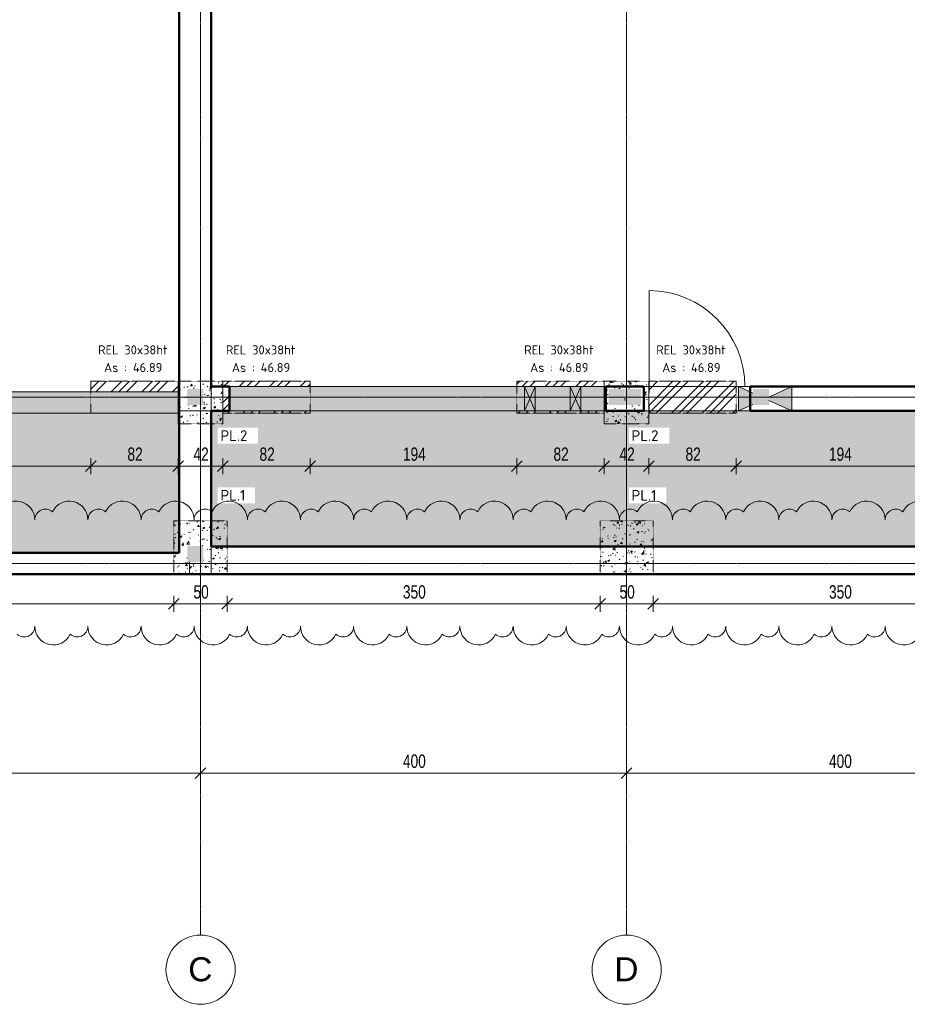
# Model space of a CAD drawing. Header units: millimetres. Extents: x 8507 to 110494, y 1100 to 66219.
# Tile 8 of 38: x 59348 to 67681, y 47737 to 56978. Entities that reach past the tile are written whole.
import ezdxf

# ---------------------------------------------------------------- set-up
doc = ezdxf.new("R2010")
doc.units = ezdxf.units.MM
doc.linetypes.add('Ligne de quadrillage', pattern=[22.225, 12.7, -3.175, 3.175, -3.175])
doc.linetypes.add('Tiret 1_16_', pattern=[3.175, 1.5875, -1.5875])
for name, color, linetype, lineweight in [('A-ANNO-DIMS', 211, 'Continuous', 9), ('A-ANNO-DIMS-50', 211, 'Continuous', 9), ('A-DETL-GENF', 92, 'Continuous', 5), ('A-DETL-MBND', 5, 'Continuous', 5), ('A-DOOR', 31, 'Continuous', 9), ('A-FLOR', 192, 'Continuous', 5), ('A-WALL', 113, 'Continuous', 9), ('G-ANNO-REVC', 71, 'Continuous', 9), ('G-ANNO-TEXT', 231, 'Continuous', 9), ('S-GRID', 1, 'Continuous', 9), ('S-GRID-IDEN', 1, 'Continuous', 9)]:
    doc.layers.add(name, color=color, linetype=linetype, lineweight=lineweight)
doc.styles.add('Arial', font='arial.ttf', dxfattribs={"height": 225})
doc.styles.add('Arial Narrow_3', font='ARIALN.TTF', dxfattribs={"width": 0.9, "height": 125})
doc.styles.add('ISOCPEUR_B', font='txt', dxfattribs={"height": 100})
doc.styles.add('ISOCPEUR_B_1', font='txt', dxfattribs={"height": 85})
doc.dimstyles.new('AB6_1_50_-_GB', dxfattribs={"dimscale": 304.8, "dimtxt": 127.928872, "dimasz": 0.328084, "dimexe": 0.246063, "dimexo": 0.0625, "dimgap": 0.04101, "dimtad": 1, "dimdec": 0, "dimlfac": 0.1, "dimdsep": 46, "dimtxsty": 'Arial Narrow_3', "dimblk1": 'OBLIQUE', "dimblk2": 'OBLIQUE', "dimsah": 1, "dimcen": 0.09, "dimazin": 0, "dimtfac": 1, "dimtdec": 4, "dimtix": 1, "dimtmove": 0, "dimatfit": 3, "dimfxl": 0.246063, "dimfxlon": 1, "dimtvp": 1, "dimtolj": 1, "dimtzin": 0, "dimarcsym": 2})
pattern_1 = [(45, (62504.66, -542.27), (-143.6841, 143.6841), []), (45, (62576.5, -542.27), (-143.6841, 143.6841), []), (45, (62648.34, -542.27), (-143.6841, 143.6841), [])]
pattern_2 = [(50, (62504.66, -542.27), (182.18467, -15.9391), [19.05, -209.55]), (355, (62504.66, -542.27), (-35.2424, 191.0566), [15.24, -167.64]), (100.451, (62519.84, -543.6), (146.9425, 175.1167), [16.19, -178.09]), (46.184, (62504.66, -491.47), (271.0789, -42.0433), [28.575, -314.325]), (96.636, (62527.25, -494.97), (237.4025, 247.4272), [24.285, -267.135]), (351.184, (62504.66, -491.47), (237.4046, 247.4251), [22.86, -251.46]), (21, (62530.06, -504.17), (151.6149, -102.2655), [19.05, -209.55]), (326, (62530.06, -504.17), (61.80236, 184.18774), [15.24, -167.64]), (71.451, (62542.7, -512.7), (213.41706, 81.92137), [16.19, -178.09]), (37.5, (62504.66, -542.27), (3.08832, 84.555076), [8.382, -157.226, 8.382, -161.798, -168.275]), (37.5, (62504.66, -542.27), (3.08832, 84.555076), [-335.788, 8.382, -159.893]), (7.5, (62504.66, -542.27), (66.81944, 100.18075), [8.382, -88.646, 8.382, -153.416, -64.135]), (7.5, (62504.66, -542.27), (66.81944, 100.18075), [-258.826, 8.382, -55.753]), (327.5, (62448.02, -542.27), (135.59049, -5.72891), [8.382, -55.118, 8.382, -189.738, -262.89]), (327.5, (62448.02, -542.27), (135.59049, -5.72891), [-261.62, 8.382, -254.508]), (317.5, (62422.62, -542.27), (148.12889, 25.42676), [8.382, -74.168, 8.382, -123.19, -186.69]), (317.5, (62422.62, -542.27), (148.12889, 25.42676), [-214.122, 8.382, -178.308])]
pattern_3 = [(0, (62504.66, -542.27), (0, 101.6), [3.353, -98.247]), (0, (62555.46, -491.47), (0, 101.6), [3.353, -98.247])]

# ---------------------------------------------------------------- blocks, each defined once
blk = doc.blocks.new('Porte 1Vtl - MI-p93-3011316-R-1_IMPLANTATION variante')
at = {"layer": 'A-DOOR'}
blk.add_line((450, -115), (450, -1015), dxfattribs=at)
blk.add_arc((450, -115), 900, 180, 270, dxfattribs=at)
blk = doc.blocks.new('ECBIM_BIM_RESA VOILE CIRCULAIRE-24 - ECBIM_BIM_RESA VOILE CIRCULAIRE-24-V2-R-1_IMPLANTATION variante')
at = {"layer": 'A-DETL-MBND'}
for points in [[(-898.1, 53305.4), (-848.1, 53420.4), (-898.1, 53535.4)], [(-798.1, 53305.4), (-798.1, 53535.4), (-848.1, 53420.4)]]:
    blk.add_hatch(color=8, dxfattribs=at).paths.add_polyline_path(points)
for p, q in [((-898.1, 53305.4), (-898.1, 53535.4)), ((-898.1, 53535.4), (-848.1, 53420.4)), ((-848.1, 53420.4), (-798.1, 53535.4)), ((-798.1, 53535.4), (-798.1, 53305.4)), ((-848.1, 53420.4), (-898.1, 53305.4)), ((-798.1, 53305.4), (-848.1, 53420.4))]:
    blk.add_line(p, q, dxfattribs=at)
blk = doc.blocks.new('ECBIM_BIM_RESA VOILE RECTANGULAIRE - Resa_ 30x15-V3-R-1_IMPLANTATION variante')
at = {"layer": 'A-DETL-MBND'}
for points in [[(1111.9, 53305.4), (1246.9, 53367.5), (1246.9, 53473.3), (1111.9, 53535.4)], [(1611.9, 53305.4), (1611.9, 53535.4), (1396.9, 53436.5), (1396.9, 53404.3)]]:
    blk.add_hatch(color=256, dxfattribs=at).paths.add_polyline_path(points)
for p, q in [((1111.9, 53535.4), (1246.9, 53473.3)), ((1111.9, 53305.4), (1111.9, 53535.4)), ((1396.9, 53436.5), (1611.9, 53535.4)), ((1611.9, 53535.4), (1611.9, 53305.4)), ((1246.9, 53367.5), (1111.9, 53305.4)), ((1611.9, 53305.4), (1396.9, 53404.3))]:
    blk.add_line(p, q, dxfattribs=at)
blk = doc.blocks.new('Quadrillage - M_Extrémité de la ligne de quadrillage - Cercle-11575-R-1_IMPLANTATION variante')
at = {"layer": 'S-GRID-IDEN'}
blk.add_circle((0, 0), 6.5, dxfattribs=at)
blk = doc.blocks.new('DIMBLOCK74-R-1_IMPLANTATION variante')
at = {"layer": 'A-ANNO-DIMS-50'}
for p, q in [((58076.5, 52788.7), (58076.5, 52863.7)), ((60016.9, 52788.7), (60016.9, 52863.7)), ((58076.5, 52788.7), (60016.9, 52788.7)), ((58076.5, 52788.7), (58076.5, 52713.7)), ((60016.9, 52788.7), (60016.9, 52713.7))]:
    blk.add_line(p, q, dxfattribs=at)
at = {"layer": 'A-ANNO-DIMS-50', "lineweight": 18}
for p, q in [((58076.5, 52788.7), (58026.5, 52738.7)), ((58076.5, 52788.7), (58126.5, 52838.7)), ((60016.9, 52788.7), (59966.9, 52738.7)), ((60016.9, 52788.7), (60066.9, 52838.7))]:
    blk.add_line(p, q, dxfattribs=at)
at = {"layer": 'A-ANNO-DIMS-50', "color": 0, "insert": (58946.2, 52962.8), "char_height": 125, "width": 241.237, "attachment_point": 1, "line_spacing_factor": 0.974696, "style": 'Arial Narrow_3'}
blk.add_mtext('194', dxfattribs=at)
blk = doc.blocks.new('_Oblique')
at = {"color": 0, "linetype": 'ByBlock', "lineweight": -2}
blk.add_line((-0.5, -0.5), (0.5, 0.5), dxfattribs=at)
blk = doc.blocks.new('DIMBLOCK75-R-1_IMPLANTATION variante')
at = {"layer": 'A-ANNO-DIMS-50'}
for p, q in [((60016.9, 52788.7), (60016.9, 52863.7)), ((60836.5, 52788.7), (60836.5, 52863.7)), ((60016.9, 52788.7), (60836.5, 52788.7)), ((60016.9, 52788.7), (60016.9, 52713.7)), ((60836.5, 52788.7), (60836.5, 52713.7))]:
    blk.add_line(p, q, dxfattribs=at)
at = {"layer": 'A-ANNO-DIMS-50', "lineweight": 18}
for p, q in [((60016.9, 52788.7), (59966.9, 52738.7)), ((60016.9, 52788.7), (60066.9, 52838.7)), ((60836.5, 52788.7), (60786.5, 52738.7)), ((60836.5, 52788.7), (60886.5, 52838.7))]:
    blk.add_line(p, q, dxfattribs=at)
at = {"layer": 'A-ANNO-DIMS-50', "color": 0, "insert": (60359.7, 52962.8), "char_height": 125, "width": 160.825, "attachment_point": 1, "line_spacing_factor": 0.974696, "style": 'Arial Narrow_3'}
blk.add_mtext('82', dxfattribs=at)
blk = doc.blocks.new('DIMBLOCK76-R-1_IMPLANTATION variante')
at = {"layer": 'A-ANNO-DIMS-50'}
for p, q in [((60836.5, 52788.7), (60836.5, 52863.7)), ((61256.5, 52788.7), (61256.5, 52863.7)), ((60836.5, 52788.7), (61256.5, 52788.7)), ((60836.5, 52788.7), (60836.5, 52713.7)), ((61256.5, 52788.7), (61256.5, 52713.7))]:
    blk.add_line(p, q, dxfattribs=at)
at = {"layer": 'A-ANNO-DIMS-50', "lineweight": 18}
for p, q in [((60836.5, 52788.7), (60786.5, 52738.7)), ((60836.5, 52788.7), (60886.5, 52838.7)), ((61256.5, 52788.7), (61206.5, 52738.7)), ((61256.5, 52788.7), (61306.5, 52838.7))]:
    blk.add_line(p, q, dxfattribs=at)
at = {"layer": 'A-ANNO-DIMS-50', "color": 0, "insert": (60979.5, 52962.8), "char_height": 125, "width": 160.825, "attachment_point": 1, "line_spacing_factor": 0.974696, "style": 'Arial Narrow_3'}
blk.add_mtext('42', dxfattribs=at)
blk = doc.blocks.new('DIMBLOCK77-R-1_IMPLANTATION variante')
at = {"layer": 'A-ANNO-DIMS-50'}
for p, q in [((61256.5, 52788.7), (61256.5, 52863.7)), ((62076.5, 52788.7), (62076.5, 52863.7)), ((61256.5, 52788.7), (62076.5, 52788.7)), ((61256.5, 52788.7), (61256.5, 52713.7)), ((62076.5, 52788.7), (62076.5, 52713.7))]:
    blk.add_line(p, q, dxfattribs=at)
at = {"layer": 'A-ANNO-DIMS-50', "lineweight": 18}
for p, q in [((61256.5, 52788.7), (61206.5, 52738.7)), ((61256.5, 52788.7), (61306.5, 52838.7)), ((62076.5, 52788.7), (62026.5, 52738.7)), ((62076.5, 52788.7), (62126.5, 52838.7))]:
    blk.add_line(p, q, dxfattribs=at)
at = {"layer": 'A-ANNO-DIMS-50', "color": 0, "insert": (61599.5, 52962.8), "char_height": 125, "width": 160.825, "attachment_point": 1, "line_spacing_factor": 0.974696, "style": 'Arial Narrow_3'}
blk.add_mtext('82', dxfattribs=at)
blk = doc.blocks.new('DIMBLOCK78-R-1_IMPLANTATION variante')
at = {"layer": 'A-ANNO-DIMS-50'}
for p, q in [((62076.5, 52788.7), (62076.5, 52863.7)), ((64016.5, 52788.7), (64016.5, 52863.7)), ((62076.5, 52788.7), (64016.5, 52788.7)), ((62076.5, 52788.7), (62076.5, 52713.7)), ((64016.5, 52788.7), (64016.5, 52713.7))]:
    blk.add_line(p, q, dxfattribs=at)
at = {"layer": 'A-ANNO-DIMS-50', "lineweight": 18}
for p, q in [((62076.5, 52788.7), (62026.5, 52738.7)), ((62076.5, 52788.7), (62126.5, 52838.7)), ((64016.5, 52788.7), (63966.5, 52738.7)), ((64016.5, 52788.7), (64066.5, 52838.7))]:
    blk.add_line(p, q, dxfattribs=at)
at = {"layer": 'A-ANNO-DIMS-50', "color": 0, "insert": (62946, 52962.8), "char_height": 125, "width": 241.237, "attachment_point": 1, "line_spacing_factor": 0.974696, "style": 'Arial Narrow_3'}
blk.add_mtext('194', dxfattribs=at)
blk = doc.blocks.new('DIMBLOCK79-R-1_IMPLANTATION variante')
at = {"layer": 'A-ANNO-DIMS-50'}
for p, q in [((64016.5, 52788.7), (64016.5, 52863.7)), ((64836.1, 52788.7), (64836.1, 52863.7)), ((64016.5, 52788.7), (64836.1, 52788.7)), ((64016.5, 52788.7), (64016.5, 52713.7)), ((64836.1, 52788.7), (64836.1, 52713.7))]:
    blk.add_line(p, q, dxfattribs=at)
at = {"layer": 'A-ANNO-DIMS-50', "lineweight": 18}
for p, q in [((64016.5, 52788.7), (63966.5, 52738.7)), ((64016.5, 52788.7), (64066.5, 52838.7)), ((64836.1, 52788.7), (64786.1, 52738.7)), ((64836.1, 52788.7), (64886.1, 52838.7))]:
    blk.add_line(p, q, dxfattribs=at)
at = {"layer": 'A-ANNO-DIMS-50', "color": 0, "insert": (64359.3, 52962.8), "char_height": 125, "width": 160.825, "attachment_point": 1, "line_spacing_factor": 0.974696, "style": 'Arial Narrow_3'}
blk.add_mtext('82', dxfattribs=at)
blk = doc.blocks.new('DIMBLOCK80-R-1_IMPLANTATION variante')
at = {"layer": 'A-ANNO-DIMS-50'}
for p, q in [((64836.1, 52788.7), (64836.1, 52863.7)), ((65256.1, 52788.7), (65256.1, 52863.7)), ((64836.1, 52788.7), (65256.1, 52788.7)), ((64836.1, 52788.7), (64836.1, 52713.7)), ((65256.1, 52788.7), (65256.1, 52713.7))]:
    blk.add_line(p, q, dxfattribs=at)
at = {"layer": 'A-ANNO-DIMS-50', "lineweight": 18}
for p, q in [((64836.1, 52788.7), (64786.1, 52738.7)), ((64836.1, 52788.7), (64886.1, 52838.7)), ((65256.1, 52788.7), (65206.1, 52738.7)), ((65256.1, 52788.7), (65306.1, 52838.7))]:
    blk.add_line(p, q, dxfattribs=at)
at = {"layer": 'A-ANNO-DIMS-50', "color": 0, "insert": (64979.1, 52962.8), "char_height": 125, "width": 160.825, "attachment_point": 1, "line_spacing_factor": 0.974696, "style": 'Arial Narrow_3'}
blk.add_mtext('42', dxfattribs=at)
blk = doc.blocks.new('DIMBLOCK81-R-1_IMPLANTATION variante')
at = {"layer": 'A-ANNO-DIMS-50'}
for p, q in [((65256.1, 52788.7), (65256.1, 52863.7)), ((66076.1, 52788.7), (66076.1, 52863.7)), ((65256.1, 52788.7), (66076.1, 52788.7)), ((65256.1, 52788.7), (65256.1, 52713.7)), ((66076.1, 52788.7), (66076.1, 52713.7))]:
    blk.add_line(p, q, dxfattribs=at)
at = {"layer": 'A-ANNO-DIMS-50', "lineweight": 18}
for p, q in [((65256.1, 52788.7), (65206.1, 52738.7)), ((65256.1, 52788.7), (65306.1, 52838.7)), ((66076.1, 52788.7), (66026.1, 52738.7)), ((66076.1, 52788.7), (66126.1, 52838.7))]:
    blk.add_line(p, q, dxfattribs=at)
at = {"layer": 'A-ANNO-DIMS-50', "color": 0, "insert": (65599.1, 52962.8), "char_height": 125, "width": 160.825, "attachment_point": 1, "line_spacing_factor": 0.974696, "style": 'Arial Narrow_3'}
blk.add_mtext('82', dxfattribs=at)
blk = doc.blocks.new('DIMBLOCK82-R-1_IMPLANTATION variante')
at = {"layer": 'A-ANNO-DIMS-50'}
for p, q in [((66076.1, 52788.7), (66076.1, 52863.7)), ((68016.5, 52788.7), (68016.5, 52863.7)), ((66076.1, 52788.7), (68016.5, 52788.7)), ((66076.1, 52788.7), (66076.1, 52713.7)), ((68016.5, 52788.7), (68016.5, 52713.7))]:
    blk.add_line(p, q, dxfattribs=at)
at = {"layer": 'A-ANNO-DIMS-50', "lineweight": 18}
for p, q in [((66076.1, 52788.7), (66026.1, 52738.7)), ((66076.1, 52788.7), (66126.1, 52838.7)), ((68016.5, 52788.7), (67966.5, 52738.7)), ((68016.5, 52788.7), (68066.5, 52838.7))]:
    blk.add_line(p, q, dxfattribs=at)
at = {"layer": 'A-ANNO-DIMS-50', "color": 0, "insert": (66945.8, 52962.8), "char_height": 125, "width": 241.237, "attachment_point": 1, "line_spacing_factor": 0.974696, "style": 'Arial Narrow_3'}
blk.add_mtext('194', dxfattribs=at)
blk = doc.blocks.new('DIMBLOCK116-R-1_IMPLANTATION variante')
at = {"layer": 'A-ANNO-DIMS-50'}
for p, q in [((57296.5, 51496.1), (57296.5, 51571.1)), ((60796.5, 51496.1), (60796.5, 51571.1)), ((57296.5, 51496.1), (60796.5, 51496.1)), ((57296.5, 51496.1), (57296.5, 51421.1)), ((60796.5, 51496.1), (60796.5, 51421.1))]:
    blk.add_line(p, q, dxfattribs=at)
at = {"layer": 'A-ANNO-DIMS-50', "lineweight": 18}
for p, q in [((57296.5, 51496.1), (57246.5, 51446.1)), ((57296.5, 51496.1), (57346.5, 51546.1)), ((60796.5, 51496.1), (60746.5, 51446.1)), ((60796.5, 51496.1), (60846.5, 51546.1))]:
    blk.add_line(p, q, dxfattribs=at)
at = {"layer": 'A-ANNO-DIMS-50', "color": 0, "insert": (58946, 51670.1), "char_height": 125, "width": 241.237, "attachment_point": 1, "line_spacing_factor": 0.974696, "style": 'Arial Narrow_3'}
blk.add_mtext('350', dxfattribs=at)
blk = doc.blocks.new('DIMBLOCK117-R-1_IMPLANTATION variante')
at = {"layer": 'A-ANNO-DIMS-50'}
for p, q in [((60796.5, 51496.1), (60796.5, 51571.1)), ((61296.5, 51496.1), (61296.5, 51571.1)), ((60796.5, 51496.1), (61296.5, 51496.1)), ((60796.5, 51496.1), (60796.5, 51421.1)), ((61296.5, 51496.1), (61296.5, 51421.1))]:
    blk.add_line(p, q, dxfattribs=at)
at = {"layer": 'A-ANNO-DIMS-50', "lineweight": 18}
for p, q in [((60796.5, 51496.1), (60746.5, 51446.1)), ((60796.5, 51496.1), (60846.5, 51546.1)), ((61296.5, 51496.1), (61246.5, 51446.1)), ((61296.5, 51496.1), (61346.5, 51546.1))]:
    blk.add_line(p, q, dxfattribs=at)
at = {"layer": 'A-ANNO-DIMS-50', "color": 0, "insert": (60979.5, 51670.1), "char_height": 125, "width": 160.825, "attachment_point": 1, "line_spacing_factor": 0.974696, "style": 'Arial Narrow_3'}
blk.add_mtext('50', dxfattribs=at)
blk = doc.blocks.new('DIMBLOCK118-R-1_IMPLANTATION variante')
at = {"layer": 'A-ANNO-DIMS-50'}
for p, q in [((61296.5, 51496.1), (61296.5, 51571.1)), ((64796.5, 51496.1), (64796.5, 51571.1)), ((61296.5, 51496.1), (64796.5, 51496.1)), ((61296.5, 51496.1), (61296.5, 51421.1)), ((64796.5, 51496.1), (64796.5, 51421.1))]:
    blk.add_line(p, q, dxfattribs=at)
at = {"layer": 'A-ANNO-DIMS-50', "lineweight": 18}
for p, q in [((61296.5, 51496.1), (61246.5, 51446.1)), ((61296.5, 51496.1), (61346.5, 51546.1)), ((64796.5, 51496.1), (64746.5, 51446.1)), ((64796.5, 51496.1), (64846.5, 51546.1))]:
    blk.add_line(p, q, dxfattribs=at)
at = {"layer": 'A-ANNO-DIMS-50', "color": 0, "insert": (62946, 51670.1), "char_height": 125, "width": 241.237, "attachment_point": 1, "line_spacing_factor": 0.974696, "style": 'Arial Narrow_3'}
blk.add_mtext('350', dxfattribs=at)
blk = doc.blocks.new('DIMBLOCK119-R-1_IMPLANTATION variante')
at = {"layer": 'A-ANNO-DIMS-50'}
for p, q in [((64796.5, 51496.1), (64796.5, 51571.1)), ((65296.5, 51496.1), (65296.5, 51571.1)), ((64796.5, 51496.1), (65296.5, 51496.1)), ((64796.5, 51496.1), (64796.5, 51421.1)), ((65296.5, 51496.1), (65296.5, 51421.1))]:
    blk.add_line(p, q, dxfattribs=at)
at = {"layer": 'A-ANNO-DIMS-50', "lineweight": 18}
for p, q in [((64796.5, 51496.1), (64746.5, 51446.1)), ((64796.5, 51496.1), (64846.5, 51546.1)), ((65296.5, 51496.1), (65246.5, 51446.1)), ((65296.5, 51496.1), (65346.5, 51546.1))]:
    blk.add_line(p, q, dxfattribs=at)
at = {"layer": 'A-ANNO-DIMS-50', "color": 0, "insert": (64979.5, 51670.1), "char_height": 125, "width": 160.825, "attachment_point": 1, "line_spacing_factor": 0.974696, "style": 'Arial Narrow_3'}
blk.add_mtext('50', dxfattribs=at)
blk = doc.blocks.new('DIMBLOCK120-R-1_IMPLANTATION variante')
at = {"layer": 'A-ANNO-DIMS-50'}
for p, q in [((65296.5, 51496.1), (65296.5, 51571.1)), ((68796.5, 51496.1), (68796.5, 51571.1)), ((65296.5, 51496.1), (68796.5, 51496.1)), ((65296.5, 51496.1), (65296.5, 51421.1)), ((68796.5, 51496.1), (68796.5, 51421.1))]:
    blk.add_line(p, q, dxfattribs=at)
at = {"layer": 'A-ANNO-DIMS-50', "lineweight": 18}
for p, q in [((65296.5, 51496.1), (65246.5, 51446.1)), ((65296.5, 51496.1), (65346.5, 51546.1)), ((68796.5, 51496.1), (68746.5, 51446.1)), ((68796.5, 51496.1), (68846.5, 51546.1))]:
    blk.add_line(p, q, dxfattribs=at)
at = {"layer": 'A-ANNO-DIMS-50', "color": 0, "insert": (66946, 51670.1), "char_height": 125, "width": 241.237, "attachment_point": 1, "line_spacing_factor": 0.974696, "style": 'Arial Narrow_3'}
blk.add_mtext('350', dxfattribs=at)
blk = doc.blocks.new('DIMBLOCK167-R-1_IMPLANTATION variante')
at = {"layer": 'A-ANNO-DIMS-50', "lineweight": 18}
for p, q in [((57046.5, 49907.3), (56996.5, 49857.3)), ((57046.5, 49907.3), (57096.5, 49957.3)), ((61046.5, 49907.3), (60996.5, 49857.3)), ((61046.5, 49907.3), (61096.5, 49957.3))]:
    blk.add_line(p, q, dxfattribs=at)
at = {"layer": 'A-ANNO-DIMS-50'}
for p, q in [((57046.5, 49907.3), (57046.5, 49982.3)), ((57046.5, 49907.3), (61046.5, 49907.3)), ((57046.5, 49907.3), (57046.5, 49832.3)), ((61046.5, 49907.3), (61046.5, 49982.3)), ((61046.5, 49907.3), (61046.5, 49832.3))]:
    blk.add_line(p, q, dxfattribs=at)
at = {"layer": 'A-ANNO-DIMS-50', "color": 0, "insert": (58946, 50081.3), "char_height": 125, "width": 241.237, "attachment_point": 1, "line_spacing_factor": 0.974696, "style": 'Arial Narrow_3'}
blk.add_mtext('400', dxfattribs=at)
blk = doc.blocks.new('DIMBLOCK168-R-1_IMPLANTATION variante')
at = {"layer": 'A-ANNO-DIMS-50', "lineweight": 18}
for p, q in [((61046.5, 49907.3), (60996.5, 49857.3)), ((61046.5, 49907.3), (61096.5, 49957.3)), ((65046.5, 49907.3), (64996.5, 49857.3)), ((65046.5, 49907.3), (65096.5, 49957.3))]:
    blk.add_line(p, q, dxfattribs=at)
at = {"layer": 'A-ANNO-DIMS-50'}
for p, q in [((61046.5, 49907.3), (61046.5, 49982.3)), ((61046.5, 49907.3), (65046.5, 49907.3)), ((61046.5, 49907.3), (61046.5, 49832.3)), ((65046.5, 49907.3), (65046.5, 49982.3)), ((65046.5, 49907.3), (65046.5, 49832.3))]:
    blk.add_line(p, q, dxfattribs=at)
at = {"layer": 'A-ANNO-DIMS-50', "color": 0, "insert": (62946, 50081.3), "char_height": 125, "width": 241.237, "attachment_point": 1, "line_spacing_factor": 0.974696, "style": 'Arial Narrow_3'}
blk.add_mtext('400', dxfattribs=at)
blk = doc.blocks.new('DIMBLOCK169-R-1_IMPLANTATION variante')
at = {"layer": 'A-ANNO-DIMS-50', "lineweight": 18}
for p, q in [((65046.5, 49907.3), (64996.5, 49857.3)), ((65046.5, 49907.3), (65096.5, 49957.3)), ((69046.5, 49907.3), (68996.5, 49857.3)), ((69046.5, 49907.3), (69096.5, 49957.3))]:
    blk.add_line(p, q, dxfattribs=at)
at = {"layer": 'A-ANNO-DIMS-50'}
for p, q in [((65046.5, 49907.3), (65046.5, 49982.3)), ((65046.5, 49907.3), (69046.5, 49907.3)), ((65046.5, 49907.3), (65046.5, 49832.3)), ((69046.5, 49907.3), (69046.5, 49982.3)), ((69046.5, 49907.3), (69046.5, 49832.3))]:
    blk.add_line(p, q, dxfattribs=at)
at = {"layer": 'A-ANNO-DIMS-50', "color": 0, "insert": (66946, 50081.3), "char_height": 125, "width": 241.237, "attachment_point": 1, "line_spacing_factor": 0.974696, "style": 'Arial Narrow_3'}
blk.add_mtext('400', dxfattribs=at)
blk = doc.blocks.new('Family - ___-3290714-R-1_IMPLANTATION variante')
at = {"layer": 'G-ANNO-REVC'}
for centre, radius, start, end in [((-3737.3, 52458.2), 174.6, 357.88638, 152.67761), ((-3238.6, 52439.8), 174.6, 357.88638, 152.67761), ((-2740, 52421.4), 174.6, 357.88638, 152.67761), ((-3463, 52448.1), 99.8, 46.07606, 177.88638), ((-2964.4, 52429.7), 99.8, 46.07606, 177.88638), ((-2465.8, 52411.3), 99.8, 46.07606, 177.88638), ((-2241.4, 52403), 174.6, 357.88638, 152.67761), ((-1967.1, 52392.8), 99.8, 46.07606, 177.88638), ((-1742.7, 52384.6), 174.6, 357.88638, 152.67761), ((-1244.1, 52366.2), 174.6, 357.88638, 152.67761), ((-745.5, 52347.8), 174.6, 357.88638, 152.67761), ((-246.8, 52329.4), 174.6, 357.88638, 152.67761), ((-1468.5, 52374.4), 99.8, 46.07606, 177.88638), ((-969.9, 52356), 99.8, 46.07606, 177.88638), ((-471.2, 52337.6), 99.8, 46.07606, 177.88638), ((27.4, 52319.2), 99.8, 46.07606, 177.88638), ((251.8, 52311), 174.6, 357.88638, 152.67761), ((526, 52300.8), 99.8, 46.07606, 177.88638), ((750.4, 52292.6), 174.6, 357.88638, 152.67761), ((1249, 52274.2), 174.6, 357.88638, 152.67761), ((1747.7, 52255.7), 174.6, 357.88638, 152.67761), ((2246.3, 52237.3), 174.6, 357.88638, 152.67761), ((1024.7, 52282.4), 99.8, 46.07606, 177.88638), ((1523.3, 52264), 99.8, 46.07606, 177.88638), ((2021.9, 52245.6), 99.8, 46.07606, 177.88638), ((2520.5, 52227.2), 99.8, 46.07606, 177.88638), ((2744.9, 52218.9), 174.6, 357.88638, 152.67761), ((3019.2, 52208.8), 99.8, 46.07606, 177.88638), ((3243.6, 52200.5), 174.6, 357.88638, 152.67761), ((3742.2, 52182.1), 174.6, 357.88638, 152.67761), ((4240.8, 52163.7), 174.6, 357.88638, 152.67761), ((4739.4, 52145.3), 174.6, 357.88638, 152.67761), ((3517.8, 52190.4), 99.8, 46.07606, 177.88638), ((4016.4, 52172), 99.8, 46.07606, 177.88638), ((4515.1, 52153.6), 99.8, 46.07606, 177.88638), ((-3699.3, 51456.1), 99.8, 226.07606, 357.88638), ((-3425.1, 51446), 174.6, 177.88638, 332.67761), ((-3200.7, 51437.7), 99.8, 226.07606, 357.88638), ((-2926.5, 51427.6), 174.6, 177.88638, 332.67761), ((-2702.1, 51419.3), 99.8, 226.07606, 357.88638), ((-2427.8, 51409.2), 174.6, 177.88638, 332.67761), ((-2203.5, 51400.9), 99.8, 226.07606, 357.88638), ((-1929.2, 51390.8), 174.6, 177.88638, 332.67761), ((-1704.8, 51382.5), 99.8, 226.07606, 357.88638), ((-1430.6, 51372.4), 174.6, 177.88638, 332.67761), ((-1206.2, 51364.1), 99.8, 226.07606, 357.88638), ((-931.9, 51354), 174.6, 177.88638, 332.67761), ((-707.6, 51345.7), 99.8, 226.07606, 357.88638), ((-433.3, 51335.6), 174.6, 177.88638, 332.67761), ((-208.9, 51327.3), 99.8, 226.07606, 357.88638), ((65.3, 51317.2), 174.6, 177.88638, 332.67761), ((289.7, 51308.9), 99.8, 226.07606, 357.88638), ((563.9, 51298.8), 174.6, 177.88638, 332.67761), ((788.3, 51290.5), 99.8, 226.07606, 357.88638), ((1062.6, 51280.4), 174.6, 177.88638, 332.67761), ((1287, 51272.1), 99.8, 226.07606, 357.88638), ((1561.2, 51261.9), 174.6, 177.88638, 332.67761), ((1785.6, 51253.7), 99.8, 226.07606, 357.88638), ((2059.8, 51243.5), 174.6, 177.88638, 332.67761), ((2284.2, 51235.3), 99.8, 226.07606, 357.88638), ((2558.5, 51225.1), 174.6, 177.88638, 332.67761), ((2782.8, 51216.9), 99.8, 226.07606, 357.88638), ((3057.1, 51206.7), 174.6, 177.88638, 332.67761), ((3281.5, 51198.5), 99.8, 226.07606, 357.88638), ((3555.7, 51188.3), 174.6, 177.88638, 332.67761), ((3780.1, 51180.1), 99.8, 226.07606, 357.88638), ((4054.3, 51169.9), 174.6, 177.88638, 332.67761), ((4278.7, 51161.7), 99.8, 226.07606, 357.88638), ((4553, 51151.5), 174.6, 177.88638, 332.67761)]:
    blk.add_arc(centre, radius, start, end, dxfattribs=at)

msp = doc.modelspace()

# ---------------------------------------------------------------- hatches: boundary and pattern name
at = {"layer": 'A-DETL-GENF'}
for points in [[(60921.5, 53360.4), (61071.5, 53360.4), (61071.5, 53510.4), (60921.5, 53510.4)], [(64876.5, 53360.4), (65026.5, 53360.4), (65026.5, 53510.4), (64876.5, 53510.4)], [(65031.5, 53360.4), (65181.5, 53360.4), (65181.5, 53510.4), (65031.5, 53510.4)], [(66231.5, 53360.4), (66381.5, 53360.4), (66381.5, 53510.4), (66231.5, 53510.4)], [(60921.5, 51888.7), (61071.5, 51888.7), (61071.5, 52038.7), (60921.5, 52038.7)]]:
    msp.add_hatch(color=8, dxfattribs=at).paths.add_polyline_path(points)
at = {"layer": 'A-DETL-MBND', "linetype": 'Tiret 1_16_'}
h = msp.add_hatch(dxfattribs=at)
h.set_pattern_fill('FP_14', style=0, pattern_type=2)
h.set_pattern_definition(pattern_2)
h.paths.add_polyline_path([(61256.5, 53185.4), (61256.5, 53585.4), (60836.5, 53585.4), (60836.5, 53485.4), (60846.5, 53485.4), (60846.5, 53285.4), (60836.5, 53285.4), (60836.5, 53185.4), (60846.5, 53185.4)])
h.paths.add_polyline_path([(61071.5, 53360.4), (60921.5, 53360.4), (60921.5, 53510.4), (61071.5, 53510.4), (61071.5, 53453.3)])
h = msp.add_hatch(dxfattribs=at)
h.set_pattern_fill('FP_13', style=0, pattern_type=2)
h.set_pattern_definition(pattern_1)
h.paths.add_polyline_path([(61319.5, 53285.4), (62076.5, 53285.4), (62076.5, 53305.4), (61319.5, 53305.4), (61319.5, 53535.4), (62076.5, 53535.4), (62076.5, 53585.4), (61256.9, 53585.4), (61256.9, 53285.4)])
at = {"layer": 'A-DETL-MBND'}
h = msp.add_hatch(color=254, dxfattribs=at)
h.paths.add_polyline_path([(64616.5, 53305.4), (64851.5, 53305.4), (64851.5, 53535.4), (64616.5, 53535.4)])
h.paths.add_polyline_path([(64516.5, 53535.4), (64186.5, 53535.4), (64186.5, 53305.4), (64516.5, 53305.4)])
h.paths.add_polyline_path([(64566.5, 53420.4), (64616.5, 53535.4), (64516.5, 53535.4)])
h.paths.add_polyline_path([(64616.5, 53305.4), (64566.5, 53420.4), (64516.5, 53305.4), (64566.5, 53305.4)])
h.paths.add_polyline_path([(64086.5, 53305.4), (64186.5, 53305.4), (64136.5, 53420.4), (64186.5, 53535.4), (61319.5, 53535.4), (61319.5, 53305.4)])
h.paths.add_polyline_path([(64086.5, 53305.4), (64086.5, 53535.4), (64136.5, 53420.4)])
at = {"layer": 'A-DETL-MBND', "linetype": 'Tiret 1_16_'}
h = msp.add_hatch(dxfattribs=at)
h.set_pattern_fill('FP_13', style=0, pattern_type=2)
h.set_pattern_definition(pattern_1)
h.paths.add_polyline_path([(64086.5, 53285.4), (64836.1, 53285.4), (64836.1, 53305.4), (64016.5, 53305.4), (64016.5, 53285.4)])
h.paths.add_polyline_path([(64136.5, 53535.4), (64836.1, 53535.4), (64836.1, 53585.4), (64016.5, 53585.4), (64016.5, 53535.4), (64086.5, 53535.4)])
h = msp.add_hatch(dxfattribs=at)
h.set_pattern_fill('FP_14', style=0, pattern_type=2)
h.set_pattern_definition(pattern_2)
h.paths.add_polyline_path([(65256.1, 53185.4), (65256.1, 53585.4), (64836.1, 53585.4), (64836.1, 53535.4), (64851.5, 53535.4), (64851.5, 53305.4), (64836.1, 53305.4), (64836.1, 53185.4), (64851.5, 53185.4)])
h.paths.add_polyline_path([(65031.5, 53360.4), (65031.5, 53510.4), (65181.5, 53510.4), (65181.5, 53360.4)])
h.paths.add_polyline_path([(64876.5, 53360.4), (64876.5, 53510.4), (65026.5, 53510.4), (65026.5, 53360.4), (64918.6, 53360.4)])
h = msp.add_hatch(dxfattribs=at)
h.set_pattern_fill('FP_13', style=0, pattern_type=2)
h.set_pattern_definition(pattern_1)
h.paths.add_polyline_path([(65256.5, 53285.4), (66076.1, 53285.4), (66076.1, 53585.4), (65256.5, 53585.4)])
at = {"layer": 'A-DETL-MBND'}
msp.add_hatch(color=254, dxfattribs=at).paths.add_polyline_path([(57246.5, 53285.4), (60846.5, 53285.4), (60846.5, 53485.4), (57246.5, 53485.4)])
h = msp.add_hatch(dxfattribs=at)
h.set_pattern_fill('FP_18', color=8, style=0, pattern_type=2)
h.set_pattern_definition(pattern_3)
h.paths.add_polyline_path([(93121.5, 52033.7), (93177.3, 52033.7), (93176.5, 53305.4), (61146.5, 53305.4), (61147.3, 52033.7), (92971.5, 52033.7), (92971.5, 52048.7), (93121.5, 52048.7)])
at = {"layer": 'A-DETL-MBND', "linetype": 'Tiret 1_16_'}
h = msp.add_hatch(dxfattribs=at)
h.set_pattern_fill('FP_14', style=0, pattern_type=2)
h.set_pattern_definition(pattern_2)
h.paths.add_polyline_path([(60796.5, 51773.7), (61296.5, 51773.7), (61296.5, 52273.7), (60796.5, 52273.7)])
h.paths.add_polyline_path([(60921.5, 51888.7), (60921.5, 52038.7), (61071.5, 52038.7), (61071.5, 51888.7)])
h = msp.add_hatch(dxfattribs=at)
h.set_pattern_fill('FP_14', style=0, pattern_type=2)
h.set_pattern_definition(pattern_2)
h.paths.add_polyline_path([(64796.5, 51773.7), (65296.5, 51773.7), (65296.5, 52273.7), (64796.5, 52273.7)])
at = {"layer": 'A-FLOR'}
h = msp.add_hatch(dxfattribs=at)
h.set_pattern_fill('FP_17', color=8, style=0, pattern_type=2)
h.set_pattern_definition(pattern_3)
h.paths.add_polyline_path([(60846.5, 51973.7), (60846.5, 53285.4), (52789.9, 53285.4), (52789.9, 52293.7), (53316.5, 52293.7), (53316.5, 51973.7), (56776.5, 51973.7), (56776.5, 52293.7), (57316.5, 52293.7), (57316.5, 51973.7), (59409.2, 51973.7)])
at = {"layer": 'A-WALL', "linetype": 'Tiret 1_16_'}
h = msp.add_hatch(dxfattribs=at)
h.set_pattern_fill('FP_13', color=250, style=0, pattern_type=2)
h.set_pattern_definition(pattern_1)
h.paths.add_polyline_path([(60016.9, 53485.4), (60836.5, 53485.4), (60836.5, 53585.4), (60016.9, 53585.4)])

# ---------------------------------------------------------------- linework, layer by layer
at = {"layer": 'A-DETL-MBND'}
for p, q in [((61146.6, 53535.4), (61146.6, 61638.6)), ((69186.5, 53535.4), (61146.6, 53535.4)), ((64086.5, 53305.4), (64086.5, 53535.4)), ((64086.5, 53535.4), (64186.5, 53535.4)), ((64086.5, 53535.4), (64186.5, 53535.4)), ((64186.5, 53535.4), (64186.5, 53305.4)), ((64516.5, 53305.4), (64516.5, 53535.4)), ((64516.5, 53535.4), (64616.5, 53535.4)), ((64516.5, 53535.4), (64616.5, 53535.4)), ((64616.5, 53535.4), (64616.5, 53305.4)), ((66096.5, 53535.4), (66596.5, 53535.4)), ((66596.5, 53535.4), (66096.5, 53535.4)), ((66096.5, 53305.4), (66096.5, 53535.4)), ((66096.5, 53535.4), (66096.5, 53305.4)), ((66596.5, 53535.4), (66596.5, 53305.4)), ((66596.5, 53535.4), (66596.5, 53305.4)), ((60846.5, 53485.6), (57246.5, 53485.6)), ((61147.3, 52033.7), (61146.5, 53305.4)), ((61319.5, 53305.4), (93176.5, 53305.4)), ((64186.5, 53305.4), (64086.5, 53305.4)), ((64186.5, 53305.4), (64086.5, 53305.4)), ((64616.5, 53305.4), (64516.5, 53305.4)), ((64616.5, 53305.4), (64516.5, 53305.4)), ((66096.5, 53305.4), (66596.5, 53305.4)), ((66596.5, 53305.4), (66096.5, 53305.4))]:
    msp.add_line(p, q, dxfattribs=at)
at = {"layer": 'A-DETL-MBND', "color": 7, "linetype": 'Tiret 1_16_'}
for p, q in [((60836.5, 53185.4), (60836.5, 53585.4)), ((60836.5, 53585.4), (61256.5, 53585.4)), ((61256.5, 53585.4), (60836.5, 53585.4)), ((60836.5, 53585.4), (60836.5, 53185.4)), ((61256.5, 53585.4), (61256.5, 53185.4)), ((61256.5, 53185.4), (61256.5, 53585.4)), ((61256.9, 53585.4), (62076.5, 53585.4)), ((62076.5, 53585.4), (61256.9, 53585.4)), ((61256.9, 53285.4), (61256.9, 53585.4)), ((61256.9, 53585.4), (61256.9, 53285.4)), ((62076.5, 53585.4), (62076.5, 53285.4)), ((62076.5, 53585.4), (62076.5, 53285.4)), ((64016.5, 53585.4), (65256.1, 53585.4)), ((65256.1, 53585.4), (64016.5, 53585.4)), ((64016.5, 53285.4), (64016.5, 53585.4)), ((64016.5, 53585.4), (64016.5, 53285.4)), ((64836.1, 53585.4), (64836.1, 53285.4)), ((64836.1, 53585.4), (64836.1, 53285.4)), ((64836.1, 53185.4), (64836.1, 53585.4)), ((64836.1, 53585.4), (64836.1, 53185.4)), ((65256.1, 53585.4), (65256.1, 53185.4)), ((65256.1, 53185.4), (65256.1, 53585.4)), ((65256.5, 53585.4), (66076.1, 53585.4)), ((66076.1, 53585.4), (65256.5, 53585.4)), ((65256.5, 53285.4), (65256.5, 53585.4)), ((65256.5, 53585.4), (65256.5, 53285.4)), ((66076.1, 53585.4), (66076.1, 53285.4)), ((66076.1, 53585.4), (66076.1, 53285.4)), ((61256.9, 53285.4), (62076.5, 53285.4)), ((62076.5, 53285.4), (61256.9, 53285.4)), ((64016.5, 53285.4), (64836.1, 53285.4)), ((64836.1, 53285.4), (64016.5, 53285.4)), ((65256.5, 53285.4), (66076.1, 53285.4)), ((66076.1, 53285.4), (65256.5, 53285.4)), ((61256.5, 53185.4), (60836.5, 53185.4)), ((60836.5, 53185.4), (61256.5, 53185.4)), ((65256.1, 53185.4), (64836.1, 53185.4)), ((64836.1, 53185.4), (65256.1, 53185.4)), ((60796.5, 51773.7), (60796.5, 52273.7)), ((60796.5, 52273.7), (61296.5, 52273.7)), ((61296.5, 52273.7), (60796.5, 52273.7)), ((60796.5, 52273.7), (60796.5, 51773.7)), ((61296.5, 52273.7), (61296.5, 51773.7)), ((61296.5, 51773.7), (61296.5, 52273.7)), ((64796.5, 51773.7), (64796.5, 52273.7)), ((64796.5, 52273.7), (65296.5, 52273.7)), ((65296.5, 52273.7), (64796.5, 52273.7)), ((64796.5, 52273.7), (64796.5, 51773.7)), ((65296.5, 52273.7), (65296.5, 51773.7)), ((65296.5, 51773.7), (65296.5, 52273.7)), ((61296.5, 51773.7), (60796.5, 51773.7)), ((60796.5, 51773.7), (61296.5, 51773.7)), ((65296.5, 51773.7), (64796.5, 51773.7)), ((64796.5, 51773.7), (65296.5, 51773.7))]:
    msp.add_line(p, q, dxfattribs=at)
at = {"layer": 'A-DETL-MBND', "color": 7}
for p, q in [((61319.5, 53535.4), (61319.5, 53305.4)), ((61319.5, 53305.4), (61319.5, 53535.4)), ((64836.1, 53535.4), (61319.5, 53535.4)), ((61319.5, 53535.4), (64851.5, 53535.4)), ((64836.1, 53305.4), (64836.1, 53535.4)), ((64836.1, 53535.4), (64851.5, 53535.4)), ((64836.1, 53535.4), (64836.1, 53305.4)), ((64851.5, 53305.4), (64851.5, 53535.4)), ((64851.5, 53535.4), (64851.5, 53305.4)), ((61319.5, 53305.4), (64836.1, 53305.4)), ((61319.5, 53305.4), (64851.5, 53305.4)), ((64851.5, 53305.4), (64836.1, 53305.4))]:
    msp.add_line(p, q, dxfattribs=at)
at = {"layer": 'A-DETL-MBND', "color": 250, "lineweight": 9}
for p, q in [((57246.5, 53485.4), (60846.5, 53485.4)), ((60836.5, 53485.4), (57256.5, 53485.4)), ((60836.5, 53285.4), (60836.5, 53485.4)), ((60836.5, 53485.4), (60846.5, 53485.4)), ((60836.5, 53485.4), (60836.5, 53285.4)), ((60846.5, 53485.4), (60846.5, 53285.4)), ((60846.5, 53285.4), (60846.5, 53485.4)), ((57246.5, 53285.4), (60846.5, 53285.4)), ((57256.5, 53285.4), (60836.5, 53285.4)), ((60846.5, 53285.4), (60836.5, 53285.4))]:
    msp.add_line(p, q, dxfattribs=at)
at = {"layer": 'A-FLOR'}
msp.add_line((52789.9, 53285.4), (60846.5, 53285.4), dxfattribs=at)
at = {"layer": 'A-WALL', "lineweight": 50}
for p, q in [((60846.5, 51973.7), (60846.5, 63200.2)), ((61146.5, 59865.6), (61146.5, 53535.4)), ((61146.5, 53535.4), (61319.5, 53535.4)), ((61319.5, 53535.4), (61319.5, 53305.4)), ((64851.5, 53305.4), (64851.5, 53535.4)), ((64851.5, 53535.4), (65206.5, 53535.4)), ((65206.5, 53535.4), (65206.5, 53305.4)), ((66206.5, 53305.4), (66206.5, 53535.4)), ((66206.5, 53535.4), (69186.5, 53535.4)), ((61319.5, 53305.4), (61146.5, 53305.4)), ((61146.5, 52033.7), (61146.5, 53305.4)), ((65206.5, 53305.4), (64851.5, 53305.4)), ((69416.5, 53305.4), (66206.5, 53305.4)), ((61146.5, 52033.7), (92946.5, 52033.7)), ((57296.5, 51973.7), (60846.5, 51973.7)), ((93176.5, 51773.7), (57296.5, 51773.7))]:
    msp.add_line(p, q, dxfattribs=at)
at = {"layer": 'A-WALL', "color": 7, "linetype": 'Tiret 1_16_', "lineweight": 5}
for p, q in [((60016.9, 53585.4), (60836.5, 53585.4)), ((60836.5, 53585.4), (60016.9, 53585.4)), ((60016.9, 53285.4), (60016.9, 53585.4)), ((60016.9, 53585.4), (60016.9, 53285.4)), ((60836.5, 53585.4), (60836.5, 53285.4)), ((60836.5, 53585.4), (60836.5, 53285.4)), ((60016.9, 53285.4), (60836.5, 53285.4)), ((60836.5, 53285.4), (60016.9, 53285.4))]:
    msp.add_line(p, q, dxfattribs=at)
at = {"layer": 'A-WALL'}
for p, q in [((61146.5, 53535.4), (61146.5, 51773.7)), ((65206.5, 53535.4), (65206.5, 53305.4)), ((65206.5, 53535.4), (66206.5, 53535.4)), ((66206.5, 53535.4), (72906.5, 53535.4)), ((61146.5, 53305.4), (60846.5, 53305.4)), ((86686.5, 53305.4), (65206.5, 53305.4)), ((60846.5, 51973.7), (60846.5, 51973.7)), ((60941, 51773.7), (60941, 51888.7))]:
    msp.add_line(p, q, dxfattribs=at)
at = {"layer": 'S-GRID', "linetype": 'Ligne de quadrillage'}
for p, q in [((61046.5, 48387.1), (61046.5, 65568.7)), ((65046.5, 48387.1), (65046.5, 65568.7)), ((47439, 53435.4), (99424.9, 53435.4)), ((47439, 51873.7), (99424.9, 51873.7))]:
    msp.add_line(p, q, dxfattribs=at)

# ---------------------------------------------------------------- block references
at = {"layer": 'A-DETL-MBND'}
for name, p in [('ECBIM_BIM_RESA VOILE CIRCULAIRE-24 - ECBIM_BIM_RESA VOILE CIRCULAIRE-24-V2-R-1_IMPLANTATION variante', (64984.6, 0)), ('ECBIM_BIM_RESA VOILE CIRCULAIRE-24 - ECBIM_BIM_RESA VOILE CIRCULAIRE-24-V2-R-1_IMPLANTATION variante', (65414.6, 0)), ('ECBIM_BIM_RESA VOILE RECTANGULAIRE - Resa_ 30x15-V3-R-1_IMPLANTATION variante', (64984.6, 0))]:
    msp.add_blockref(name, p, dxfattribs=at)
at = {"layer": 'A-DOOR', "rotation": 180}
msp.add_blockref('Porte 1Vtl - MI-p93-3011316-R-1_IMPLANTATION variante', (65706.5, 53420.4), dxfattribs=at)
at = {"layer": 'S-GRID-IDEN', "xscale": 49.99999999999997, "yscale": 49.99999999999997, "zscale": 49.99999999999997}
for p in [(61046.5, 48062.1), (65046.5, 48062.1)]:
    msp.add_blockref('Quadrillage - M_Extrémité de la ligne de quadrillage - Cercle-11575-R-1_IMPLANTATION variante', p, dxfattribs=at)

# ---------------------------------------------------------------- texts
at = {"layer": 'G-ANNO-TEXT', "color": 7, "char_height": 85, "attachment_point": 1, "style": 'ISOCPEUR_B_1'}
for s, insert, width in [('REL 30x38ht', (60084, 53921.5), 825.738), ('REL 30x38ht', (61284, 53921.5), 825.738), ('REL 30x38ht', (64084, 53921.5), 825.738), ('REL 30x38ht', (65324, 53921.5), 825.738), ('As : 46.89', (60140.2, 53756.1), 689.451), ('As : 46.89', (61340.2, 53756.1), 689.451), ('As : 46.89', (64140.2, 53756.1), 689.451), ('As : 46.89', (65380.2, 53756.1), 689.451)]:
    msp.add_mtext(s, dxfattribs=dict(at, insert=insert, width=width))

# ---------------------------------------------------------------- dimensions: what is measured, and where the dimension line sits
at = {"layer": 'A-ANNO-DIMS'}
for base, p1, p2, override, picture, middle in [((60016.9, 52788.7), (58076.5, 52863.7), (60016.9, 52863.7), {"dimpost": '<>', "dimfxl": 1940.42296}, 'DIMBLOCK74-R-1_IMPLANTATION variante', (59046.7, 52865)), ((60836.5, 52788.7), (60016.9, 52863.7), (60836.5, 52863.7), {"dimpost": '<>', "dimfxl": 819.57704}, 'DIMBLOCK75-R-1_IMPLANTATION variante', (60426.7, 52865)), ((61256.5, 52788.7), (60836.5, 52863.7), (61256.5, 52863.7), {"dimpost": '<>', "dimfxl": 419.9998}, 'DIMBLOCK76-R-1_IMPLANTATION variante', (61046.5, 52864)), ((64836.1, 52788.7), (64016.5, 52863.7), (64836.1, 52863.7), {"dimpost": '<>', "dimfxl": 819.57704}, 'DIMBLOCK79-R-1_IMPLANTATION variante', (64426.3, 52865)), ((65256.1, 52788.7), (64836.1, 52863.7), (65256.1, 52863.7), {"dimpost": '<>', "dimfxl": 419.9998}, 'DIMBLOCK80-R-1_IMPLANTATION variante', (65046.1, 52864)), ((68016.5, 52788.7), (66076.1, 52863.7), (68016.5, 52863.7), {"dimpost": '<>', "dimfxl": 1940.42296}, 'DIMBLOCK82-R-1_IMPLANTATION variante', (67046.3, 52865)), ((60796.5, 51496.1), (57296.5, 51571.1), (60796.5, 51571.1), {"dimpost": '<>', "dimfxl": 3500}, 'DIMBLOCK116-R-1_IMPLANTATION variante', (59046.5, 51572.4)), ((61296.5, 51496.1), (60796.5, 51571.1), (61296.5, 51571.1), {"dimpost": '<>', "dimfxl": 500}, 'DIMBLOCK117-R-1_IMPLANTATION variante', (61046.5, 51572.4)), ((64796.5, 51496.1), (61296.5, 51571.1), (64796.5, 51571.1), {"dimpost": '<>', "dimfxl": 3500}, 'DIMBLOCK118-R-1_IMPLANTATION variante', (63046.5, 51572.4)), ((68796.5, 51496.1), (65296.5, 51571.1), (68796.5, 51571.1), {"dimpost": '<>', "dimfxl": 3500}, 'DIMBLOCK120-R-1_IMPLANTATION variante', (67046.5, 51572.4)), ((61046.5, 49907.3), (57046.5, 49982.3), (61046.5, 49982.3), {"dimpost": '<>', "dimfxl": 4000}, 'DIMBLOCK167-R-1_IMPLANTATION variante', (59046.5, 49983.6)), ((65046.5, 49907.3), (61046.5, 49982.3), (65046.5, 49982.3), {"dimpost": '<>', "dimfxl": 4000}, 'DIMBLOCK168-R-1_IMPLANTATION variante', (63046.5, 49983.6)), ((69046.5, 49907.3), (65046.5, 49982.3), (69046.5, 49982.3), {"dimpost": '<>', "dimfxl": 4000}, 'DIMBLOCK169-R-1_IMPLANTATION variante', (67046.5, 49983.6))]:
    dim = msp.add_linear_dim(base=base, p1=p1, p2=p2, dimstyle='AB6_1_50_-_GB', override=override, dxfattribs=at)
    dim.commit()
    dim.dimension.update_dxf_attribs({"geometry": picture, "text_midpoint": middle})
for base, p1, p2, override, picture, middle in [((62076.5, 52788.7), (61256.5, 52863.7), (62076.5, 52863.7), {"dimpost": '<>', "dimfxl": 820.0002}, 'DIMBLOCK77-R-1_IMPLANTATION variante', (61666.5, 52865)), ((64016.5, 52788.7), (62076.5, 52863.7), (64016.5, 52863.7), {"dimpost": '<>', "dimfxl": 1940}, 'DIMBLOCK78-R-1_IMPLANTATION variante', (63046.5, 52865)), ((66076.1, 52788.7), (65256.1, 52863.7), (66076.1, 52863.7), {"dimpost": '<>', "dimfxl": 820.0002}, 'DIMBLOCK81-R-1_IMPLANTATION variante', (65666.1, 52865)), ((65296.5, 51496.1), (64796.5, 51571.1), (65296.5, 51571.1), {"dimpost": '<>', "dimfxl": 500}, 'DIMBLOCK119-R-1_IMPLANTATION variante', (65046.5, 51572.4))]:
    dim = msp.add_linear_dim(base=base, p1=p1, p2=p2, angle=0, dimstyle='AB6_1_50_-_GB', override=override, dxfattribs=at)
    dim.commit()
    dim.dimension.update_dxf_attribs({"geometry": picture, "text_midpoint": middle})

# ---------------------------------------------------------------- next in the draw order: texts
at = {"layer": 'G-ANNO-TEXT', "color": 7, "char_height": 100, "attachment_point": 1, "style": 'ISOCPEUR_B', "bg_fill": 3, "box_fill_scale": 1.25, "bg_fill_color": 256, "bg_fill_true_color": 13158600, "bg_fill_transparency": 0}
for s, insert, width in [('PL.2', (61233, 53124.4), 328.692), ('PL.2', (65092.5, 53124.4), 328.692), ('PL.1', (61233, 52564.4), 300.633), ('PL.1', (65092.5, 52564.4), 300.633)]:
    msp.add_mtext(s, dxfattribs=dict(at, insert=insert, width=width))
at = {"layer": 'S-GRID-IDEN', "char_height": 225, "width": 276.582, "attachment_point": 1, "style": 'Arial', "bg_fill": 3, "box_fill_scale": 1.25, "bg_fill_color": 256, "bg_fill_true_color": 13158600, "bg_fill_transparency": 0}
for s, insert in [('C', (60930.7, 48178.3)), ('D', (64930.7, 48178.3))]:
    msp.add_mtext(s, dxfattribs=dict(at, insert=insert))

# ---------------------------------------------------------------- next in the draw order: block references
at = {"layer": 'G-ANNO-REVC', "rotation": 2.113623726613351}
msp.add_blockref('Family - ___-3290714-R-1_IMPLANTATION variante', (64984.6, 0), dxfattribs=at)

doc.saveas('drawing.dxf')
